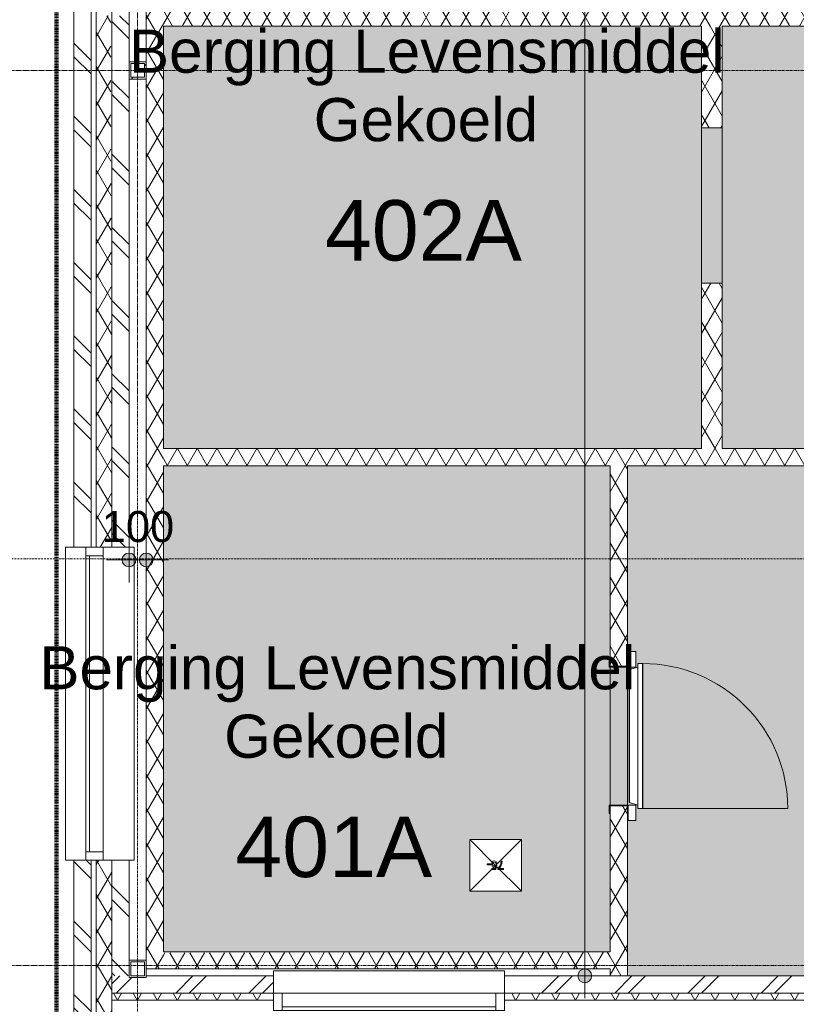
# Model space of a CAD drawing. Header units: millimetres. Extents: x 16153 to 91926, y 4686 to 113494.
# Tile 5 of 55: x 21718 to 26222, y 59176 to 64885. Entities that reach past the tile are written whole.
import ezdxf

# ---------------------------------------------------------------- set-up
doc = ezdxf.new("R2010")
doc.units = ezdxf.units.MM
for name, pattern in [('Afbreeklijn', [9, 5, -2, 0, -2]), ('ARC Grid Line', [22.225, 12.7, -3.175, 3.175, -3.175]), ('ARC Section Line', [17, 10, -3, 0, -1, 0, -3])]:
    doc.linetypes.add(name, pattern=pattern)
for name, color, linetype, lineweight in [('A--A2__Ruwbouw', 8, 'Continuous', 15), ('A--AR9__AlgVoorz', 1, 'Continuous', 9), ('A--L$01A__Algemeen', 7, 'Continuous', 9), ('A--L$07A__Stramien', 1, 'Continuous', 13), ('A--L21__Buitenwanden', 3, 'Continuous', 9), ('A--L23__Vloeren', 3, 'Continuous', 9), ('A--L28__Hoofddraagconstructies', 3, 'Continuous', 9), ('A--L3__Afbouw', 2, 'Continuous', 9), ('A--L74__VasteSanitaireVoorz', 1, 'Continuous', 9), ('A--LD30__DetailPenMiddel', 3, 'Continuous', 9), ('A--LR9__AlgVoorz', 7, 'Continuous', 9), ('A--M$01A__Algemeen', 1, 'Continuous', 13), ('A--M$01A__Algemeen-100', 1, 'Continuous', 13), ('A--TR9__AlgVoorz', 1, 'Continuous', 13)]:
    doc.layers.add(name, color=color, linetype=linetype, lineweight=lineweight)
doc.styles.add('Arial', font='arial.ttf', dxfattribs={"height": 350})
doc.styles.add('Arial_1', font='arial.ttf', dxfattribs={"height": 250})
doc.styles.add('Arial_2', font='arial.ttf', dxfattribs={"height": 180})
doc.dimstyles.new('00_ARC_dimension_1_8mm', dxfattribs={"dimscale": 304.8, "dimtxt": 183.646692, "dimasz": 1.049869, "dimexe": 0.426509, "dimexo": 0.0625, "dimgap": 0.164042, "dimtad": 1, "dimdec": 0, "dimzin": 0, "dimdsep": 46, "dimtxsty": 'Arial_2', "dimblk1": 'DOTSMALL', "dimblk2": 'DOTSMALL', "dimsah": 1, "dimcen": 0.09, "dimdle": 0.426509, "dimadec": 3, "dimazin": 0, "dimtfac": 1, "dimtdec": 4, "dimtix": 1, "dimtmove": 0, "dimatfit": 3, "dimfxl": 0.426509, "dimfxlon": 1, "dimtvp": 1, "dimtolj": 1, "dimtzin": 0, "dimarcsym": 2})
pattern_1 = [(60, (0, 0), (-86.60254, 50), []), (120, (0, 0), (-86.60254, -50), [])]
pattern_2 = [(315, (22032.26, 62124.94), (212.132, 212.132), []), (315, (24232.26, 62124.94), (212.132, 212.132), [])]

# ---------------------------------------------------------------- blocks, each defined once
blk = doc.blocks.new('32_DO_WB_koelingdeur - 2000x800-2057359-AB-Begane grond')
at = {"layer": 'A--L3__Afbouw'}
for p, q in [((-400, 55), (-450, 55)), ((-450, 55), (-450, 50)), ((-450, 50), (-405, 50)), ((-405, 50), (-405, -50)), ((-400, -55), (-400, 55)), ((450, 55), (400, 55)), ((400, 55), (400, -55)), ((405, -50), (405, 50)), ((405, 50), (450, 50)), ((450, 50), (450, 55)), ((-400, -55), (-490, -55)), ((-490, -55), (-490, -100)), ((-405, -50), (-450, -50)), ((-450, -50), (-450, -55)), ((-450, -55), (-400, -55)), ((-400, -100), (-400, -55)), ((490, -55), (400, -55)), ((400, -55), (400, -100)), ((400, -55), (450, -55)), ((450, -50), (405, -50)), ((450, -55), (450, -50)), ((490, -100), (490, -55)), ((-490, -100), (-400, -100)), ((-420, -110), (420, -110)), ((-420, -110), (-420, -138)), ((-385, -62), (-400, -110)), ((-385, -60), (385, -60)), ((-385, -60), (-385, -62)), ((-385, -62), (385, -62)), ((385, -62), (-385, -62)), ((385, -62), (385, -60)), ((400, -110), (385, -62)), ((400, -100), (490, -100)), ((420, -138), (420, -110)), ((-420, -138), (420, -138)), ((-420, -138), (420, -138)), ((-420, -138), (-420, -140)), ((-420, -980), (-420, -140)), ((-420, -140), (420, -140)), ((420, -140), (420, -138))]:
    blk.add_line(p, q, dxfattribs=at)
blk.add_arc((-420, -140), 840, 270, 0, dxfattribs=at)
blk = doc.blocks.new('28_11_ARC_stalen_kolom - SHS100x10-2063905-AB-Begane grond')
at = {"layer": 'A--L28__Hoofddraagconstructies'}
for p, q in [((-50, 50), (50, 50)), ((-50, -50), (-50, 50)), ((-40, 40), (-40, -40)), ((40, 40), (-40, 40)), ((40, -40), (40, 40)), ((50, 50), (50, -50)), ((50, -50), (-50, -50)), ((-40, -40), (40, -40))]:
    blk.add_line(p, q, dxfattribs=at)
blk = doc.blocks.new('52_PF_FB_Drain square1 - Second Floor-1575804-AB-Begane grond')
at = {"layer": 'A--L$01A__Algemeen'}
for p in [(-150, 150), (150, 150), (-150, -150), (150, -150)]:
    blk.add_line(p, (0, 0), dxfattribs=at)
at = {"layer": 'A--L74__VasteSanitaireVoorz'}
for p, q in [((150, 150), (-150, 150)), ((-150, 150), (-150, -150)), ((150, -150), (150, 150)), ((-14.1, 24.4), (-47.1, 24.4)), ((-47.1, 24.4), (-47.1, 18.2)), ((-47.1, 18.2), (-47.1, 24.4)), ((-47.1, 24.4), (-14.1, 24.4)), ((-47.1, 18.2), (-20.4, 18.2)), ((-20.4, 18.2), (-47.1, 18.2)), ((-29.9, 5.2), (-36.7, -10.8)), ((-36.7, -10.8), (-29.9, 5.2)), ((-30.6, -11.4), (-23.5, 5.9)), ((-23.5, 5.9), (-30.6, -11.4)), ((-20.4, 18.2), (-29.9, 5.2)), ((-29.9, 5.2), (-20.4, 18.2)), ((-23.5, 5.9), (-14.1, 19.4)), ((-14.1, 19.4), (-23.5, 5.9)), ((-14.1, 19.4), (-14.1, 24.4)), ((-14.1, 24.4), (-14.1, 19.4)), ((-2.4, 24.4), (-7.8, -1.5)), ((-7.8, -1.5), (-2.4, 24.4)), ((22, 24.4), (-2.4, 24.4)), ((-2.4, 24.4), (22, 24.4)), ((-1.6, -2.2), (2, 0.6)), ((2, 0.6), (-1.6, -2.2)), ((0, 4.3), (2.7, 18.2)), ((2.7, 18.2), (0, 4.3)), ((9.2, 8), (0, 4.3)), ((0, 4.3), (9.2, 8)), ((2, 0.6), (7.5, 1.7)), ((7.5, 1.7), (2, 0.6)), ((2.7, 18.2), (22, 18.2)), ((22, 18.2), (2.7, 18.2)), ((7.5, 1.7), (15.4, -1.1)), ((15.4, -1.1), (7.5, 1.7)), ((20, 3.5), (9.2, 8)), ((9.2, 8), (20, 3.5)), ((24.3, -8.1), (20, 3.5)), ((20, 3.5), (24.3, -8.1)), ((22, 18.2), (22, 24.4)), ((22, 24.4), (22, 18.2)), ((-36.7, -10.8), (-39.2, -25)), ((-39.2, -25), (-36.7, -10.8)), ((-39.2, -25), (-33, -25)), ((-33, -25), (-39.2, -25)), ((-33, -25), (-30.6, -11.4)), ((-30.6, -11.4), (-33, -25)), ((-2.4, -10.9), (-8.6, -11.7)), ((-8.6, -11.7), (-2.4, -10.9)), ((-8.6, -11.7), (-3.7, -21.9)), ((-3.7, -21.9), (-8.6, -11.7)), ((-7.8, -1.5), (-1.6, -2.2)), ((-1.6, -2.2), (-7.8, -1.5)), ((-3.7, -21.9), (7.3, -25.8)), ((7.3, -25.8), (-3.7, -21.9)), ((0.8, -17.3), (-2.4, -10.9)), ((-2.4, -10.9), (0.8, -17.3)), ((7.4, -19.5), (0.8, -17.3)), ((0.8, -17.3), (7.4, -19.5)), ((7.3, -25.8), (14.7, -24.3)), ((14.7, -24.3), (7.3, -25.8)), ((15.2, -16.5), (7.4, -19.5)), ((7.4, -19.5), (15.2, -16.5)), ((14.7, -24.3), (20.4, -19.8)), ((20.4, -19.8), (14.7, -24.3)), ((18.1, -8.5), (15.2, -16.5)), ((15.2, -16.5), (18.1, -8.5)), ((15.4, -1.1), (18.1, -8.5)), ((18.1, -8.5), (15.4, -1.1)), ((20.4, -19.8), (24.3, -8.1)), ((24.3, -8.1), (20.4, -19.8)), ((47.9, -3.8), (28.3, -3.8)), ((28.3, -3.8), (28.3, -10.1)), ((28.3, -10.1), (28.3, -3.8)), ((28.3, -3.8), (47.9, -3.8)), ((28.3, -10.1), (47.9, -10.1)), ((47.9, -10.1), (28.3, -10.1)), ((47.9, -10.1), (47.9, -3.8)), ((47.9, -3.8), (47.9, -10.1)), ((-150, -150), (150, -150))]:
    blk.add_line(p, q, dxfattribs=at)
blk = doc.blocks.new('28_11_ARC_stalen_kolom - SHS100x10-V69-AB-Begane grond')
at = {"layer": 'A--L28__Hoofddraagconstructies'}
h = blk.add_hatch(dxfattribs=at)
h.set_pattern_fill('FP_45', color=256, style=0, pattern_type=2)
h.set_pattern_definition([(45, (-22402.26, -64591.44), (-251.4472, 251.4472), []), (45, (-22402.26, -64210.44), (-251.4472, 251.4472), [])])
h.paths.add_polyline_path([(40, -50), (50, -50), (50, 50), (-50, 50), (-50, -50), (-40, -50)])
h.paths.add_polyline_path([(-40, -40), (-40, 40), (40, 40), (40, -40)])
for p, q in [((50, 50), (-50, 50)), ((-50, 50), (-50, -50)), ((-40, -40), (-40, 40)), ((-40, 40), (40, 40)), ((40, 40), (40, -40)), ((50, -50), (50, 50)), ((-50, -50), (50, -50)), ((40, -40), (-40, -40))]:
    blk.add_line(p, q, dxfattribs=at)
blk = doc.blocks.new('31_WI_WB_fixed glass - Ontwerpraam-2070375-AB-Begane grond')
at = {"layer": 'A--L3__Afbouw'}
for p, q in [((907.5, 207.6), (-907.5, 207.6)), ((-907.5, 207.6), (-907.5, 203.9)), ((-907.5, 160), (-907.5, 203.9)), ((907.5, 203.9), (907.5, 207.6)), ((907.5, 203.9), (907.5, 160)), ((-857.5, 90), (-907.5, 90)), ((-907.5, 90), (-907.5, -10)), ((-857.5, -10), (-857.5, 90)), ((857.5, 90), (-857.5, 90)), ((-857.5, 90), (-857.5, 69)), ((-857.5, 69), (857.5, 69)), ((857.5, 90), (857.5, -10)), ((907.5, 90), (857.5, 90)), ((857.5, 69), (857.5, 90)), ((907.5, -10), (907.5, 90)), ((-907.5, -10), (-857.5, -10)), ((-857.5, -10), (857.5, -10)), ((857.5, -10), (907.5, -10)), ((-907.5, -190), (-907.5, -160)), ((907.5, -160), (907.5, -190)), ((907.5, -190), (-907.5, -190))]:
    blk.add_line(p, q, dxfattribs=at)
blk = doc.blocks.new('31_WI_WB_fixed glass - Ontwerpraam-2070376-AB-Begane grond')
at = {"layer": 'A--L3__Afbouw'}
for p, q in [((670, 182.6), (-670, 182.6)), ((-670, 182.6), (-670, 178.9)), ((-670, 135), (-670, 178.9)), ((670, 178.9), (670, 182.6)), ((670, 178.9), (670, 135)), ((-620, 65), (-670, 65)), ((-670, 65), (-670, -35)), ((-620, -35), (-620, 65)), ((620, 65), (-620, 65)), ((-620, 65), (-620, 44)), ((620, 65), (620, -35)), ((670, 65), (620, 65)), ((620, 44), (620, 65)), ((670, -35), (670, 65)), ((-620, 44), (620, 44)), ((-670, -35), (-620, -35)), ((-620, -35), (620, -35)), ((620, -35), (670, -35)), ((-670, -165), (-670, -135)), ((670, -165), (-670, -165)), ((670, -135), (670, -165))]:
    blk.add_line(p, q, dxfattribs=at)
blk = doc.blocks.new('DIMBLOCK17-AB-Begane grond')
at = {"layer": 'A--M$01A__Algemeen-100'}
h = blk.add_hatch(color=256, dxfattribs=at)
edge = h.paths.add_edge_path()
edge.add_arc((22352.3, 61753), 40, 0, 360)
h = blk.add_hatch(color=256, dxfattribs=at)
edge = h.paths.add_edge_path()
edge.add_arc((22452.3, 61753), 40, 0, 360)
for p, q in [((22352.3, 61753), (22352.3, 61883)), ((22452.3, 61753), (22452.3, 61883)), ((22222.3, 61753), (22582.3, 61753)), ((22352.3, 61753), (22352.3, 61623)), ((22452.3, 61753), (22452.3, 61623))]:
    blk.add_line(p, q, dxfattribs=at)
for centre in [(22352.3, 61753), (22452.3, 61753)]:
    blk.add_circle(centre, 40, dxfattribs=at)
at = {"layer": 'A--M$01A__Algemeen-100', "color": 0, "insert": (22194.6, 62036.6), "char_height": 180, "width": 498.389, "attachment_point": 1, "line_spacing_factor": 0.941778, "style": 'Arial_2'}
blk.add_mtext('100', dxfattribs=at)
blk = doc.blocks.new('_DotSmall')
at = {"color": 0, "linetype": 'ByBlock', "const_width": 0.5}
blk.add_lwpolyline([(-0.0625, 0, 1), (0.0625, 0, 1)], format="xyb", close=True, dxfattribs=at)
blk = doc.blocks.new('DIMBLOCK18-AB-Begane grond')
at = {"layer": 'A--M$01A__Algemeen-100'}
h = blk.add_hatch(color=256, dxfattribs=at)
edge = h.paths.add_edge_path()
edge.add_arc((24995, 76191.4), 40, 0, 360)
h = blk.add_hatch(color=256, dxfattribs=at)
edge = h.paths.add_edge_path()
edge.add_arc((24995, 59341.4), 40, 0, 360)
for p, q in [((24995, 76321.4), (24995, 59211.4)), ((24995, 76191.4), (24865, 76191.4)), ((24995, 76191.4), (25125, 76191.4)), ((24995, 59341.4), (24865, 59341.4)), ((24995, 59341.4), (25125, 59341.4))]:
    blk.add_line(p, q, dxfattribs=at)
for centre in [(24995, 76191.4), (24995, 59341.4)]:
    blk.add_circle(centre, 40, dxfattribs=at)
at = {"layer": 'A--M$01A__Algemeen-100', "color": 0, "insert": (24711.3, 67420.3), "char_height": 180, "width": 830.648, "attachment_point": 1, "rotation": 90, "line_spacing_factor": 0.941778, "style": 'Arial_2'}
blk.add_mtext('16850', dxfattribs=at)

msp = doc.modelspace()

# ---------------------------------------------------------------- hatches: boundary and pattern name
at = {"layer": 'A--A2__Ruwbouw', "lineweight": 9}
h = msp.add_hatch(dxfattribs=at)
h.set_pattern_fill('FP_4', color=256, angle=60, style=0, pattern_type=2)
h.set_pattern_definition(pattern_1)
h.paths.add_polyline_path([(22513.4, 59381.4), (22552.3, 59381.4), (22552.3, 67518.4), (22452.3, 67518.4), (22452.3, 59381.5)])
h = msp.add_hatch(dxfattribs=at)
h.set_pattern_fill('FP_4', color=256, angle=60, style=0, pattern_type=2)
h.set_pattern_definition(pattern_1)
h.paths.add_polyline_path([(24237.3, 64848.4), (27004.3, 64848.4), (27004.3, 64968.4), (22552.3, 64968.4), (22552.3, 64848.4), (23624.5, 64848.4)])
h = msp.add_hatch(dxfattribs=at)
h.set_pattern_fill('FP_9', color=256, angle=45, style=0, pattern_type=2)
h.set_pattern_definition(pattern_2)
h.paths.add_polyline_path([(22132.3, 59071.4), (22132.3, 60011.4), (22032.3, 60011.4), (22032.3, 59071.4)])
h.paths.add_polyline_path([(22123.4, 61826.4), (22132.3, 61826.4), (22132.3, 64908.4), (22032.3, 64908.4), (22032.3, 61826.4), (22102.3, 61826.4)])
h = msp.add_hatch(dxfattribs=at)
h.set_pattern_fill('FP_4', color=256, angle=60, style=0, pattern_type=2)
h.set_pattern_definition(pattern_1)
h.paths.add_polyline_path([(22237.3, 59071.4), (22252.3, 59071.4), (22252.3, 60011.4), (22162.3, 60011.4), (22162.3, 59071.4)])
h.paths.add_polyline_path([(22202.3, 61826.4), (22252.3, 61826.4), (22246.2, 64908.4), (22162.3, 64904.1), (22162.3, 61826.4)])
h = msp.add_hatch(dxfattribs=at)
h.set_pattern_fill('FP_9', color=256, angle=45, style=0, pattern_type=2)
h.set_pattern_definition(pattern_2)
h.paths.add_polyline_path([(22252.3, 59341.4), (22352.3, 59342.4), (22352.3, 60011.4), (22252.3, 60011.4), (22252.3, 59353.4)])
h.paths.add_polyline_path([(22252.3, 61826.4), (22352.3, 61826.4), (22352.3, 64908.4), (22252.3, 64908.4), (22252.3, 62398.4)])
h = msp.add_hatch(dxfattribs=at)
h.set_pattern_fill('FP_4', color=256, angle=60, style=0, pattern_type=2)
h.set_pattern_definition(pattern_1)
h.paths.add_polyline_path([(25792.3, 62398.4), (25792.3, 63358.4), (25672.3, 63358.4), (25672.3, 62398.4)])
h.paths.add_polyline_path([(25792.3, 64258.4), (25792.3, 64848.4), (25672.3, 64848.4), (25672.3, 64258.4)])
h = msp.add_hatch(dxfattribs=at)
h.set_pattern_fill('FP_3', color=256, angle=60, style=0, pattern_type=2)
h.set_pattern_definition(pattern_1)
h.paths.add_polyline_path([(27360.5, 62298.4), (30226.8, 62298.4), (30226.8, 62398.4), (22552.3, 62398.4), (22554.2, 62298.4), (27164.3, 62298.4)])
h = msp.add_hatch(dxfattribs=at)
h.set_pattern_fill('FP_4', color=256, angle=60, style=0, pattern_type=2)
h.set_pattern_definition(pattern_1)
h.paths.add_polyline_path([(25142.3, 59341.4), (25242.3, 59345), (25242.3, 60326.9), (25142.3, 60326.9), (25142.3, 59346.9)])
h.paths.add_polyline_path([(25242.3, 61136.9), (25242.3, 62298.4), (25142.3, 62298.4), (25142.3, 61136.9)])
h = msp.add_hatch(dxfattribs=at)
h.set_pattern_fill('FP_3', color=256, angle=60, style=0, pattern_type=2)
h.set_pattern_definition(pattern_1)
h.paths.add_polyline_path([(23624.5, 59381.4), (25142.3, 59381.4), (25142.3, 59481.4), (22552.3, 59474.4), (22552.3, 59381.4), (22690.5, 59381.4)])
h = msp.add_hatch(dxfattribs=at)
h.set_pattern_fill('FP_8', color=256, angle=45, style=0, pattern_type=2)
h.set_pattern_definition([(45, (24653.26, 59071.44), (-212.132, 212.132), []), (45, (24653.26, 61271.44), (-212.132, 212.132), [])])
h.paths.add_polyline_path([(23190.3, 59241.4), (23190.3, 59341.4), (22452.3, 59341.4), (22452.3, 59332.4), (22352.3, 59332.4), (22349.2, 59341.4), (22252.3, 59341.4), (22252.3, 59241.4), (22690.5, 59241.4)])
h.paths.add_polyline_path([(26426.5, 59241.4), (27064.3, 59241.4), (27064.3, 59341.4), (24530.2, 59341.4), (24530.2, 59241.4), (25492.5, 59241.4)])
h = msp.add_hatch(dxfattribs=at)
h.set_pattern_fill('FP_4', color=256, angle=60, style=0, pattern_type=2)
h.set_pattern_definition(pattern_1)
h.paths.add_polyline_path([(27064.3, 59201.4), (27064.3, 59241.4), (24530.2, 59241.4), (24530.2, 59201.4), (26893.5, 59201.4)])
h.paths.add_polyline_path([(22252.3, 59201.4), (23190.3, 59201.4), (23190.3, 59241.4), (22252.3, 59241.4)])
at = {"layer": 'A--AR9__AlgVoorz'}
for points in [[(25191.8, 62398.4), (25672.3, 62401.2), (25672.3, 63358.4), (25732.3, 63358.4), (25732.3, 64258.4), (25672.3, 64258.4), (25672.3, 64848.4), (22552.3, 64848.4), (22555.7, 62398.4), (25142.3, 62398.4)], [(27164.3, 62398.4), (30226.8, 62398.4), (30226.8, 63748.4), (30286.8, 63748.4), (30286.8, 64548.4), (30226.8, 64553.4), (30226.8, 64848.4), (25792.3, 64848.4), (25792.3, 64258.4), (25732.3, 64258.4), (25732.3, 63358.4), (25792.3, 63358.4), (25792.3, 62398.4), (27079.3, 62398.4)]]:
    msp.add_hatch(color=7, dxfattribs=at).paths.add_polyline_path(points)
h = msp.add_hatch(color=7, dxfattribs=at)
h.paths.add_polyline_path([(25247.3, 61131.9), (25247.3, 61221.9), (25292.3, 61221.9), (25292.3, 61131.9), (25252.3, 61131.9)])
h.paths.add_polyline_path([(25247.3, 60331.9), (25292.3, 60326.9), (25292.3, 60241.9), (25247.3, 60241.9), (25247.3, 60326.9)])
h.paths.add_polyline_path([(25242.3, 59341.4), (30374.3, 59341.4), (30374.3, 62348.4), (30346.8, 62348.4), (30346.8, 62298.4), (25242.3, 62298.4), (25242.3, 61131.9), (25192.3, 61131.9), (25192.3, 60331.9), (25242.3, 60326.9), (25242.3, 59345)])
h.paths.add_polyline_path([(26891.4, 59359.4), (26450.8, 59364.7), (26450.8, 59959.4), (28550.8, 59959.4), (28550.8, 59359.4), (26893.5, 59359.4)])
h.paths.add_polyline_path([(27829.2, 59415.5), (27910.9, 59481.7), (27928.9, 59512.1), (27944.1, 59554.5), (27913.6, 59495.5), (27887, 59458.3), (27863.1, 59438.4), (27840.7, 59421.6), (27832.2, 59417.1)])
h.paths.add_polyline_path([(27522.3, 59458.4), (27499.9, 59482.8), (27520.8, 59460.4)])
h.paths.add_polyline_path([(27693.7, 59377.9), (27763.2, 59384.9), (27783.6, 59396.9), (27849.8, 59431.9), (27891.7, 59474.4), (27870, 59455.4), (27769.6, 59394.5), (27732, 59389.5), (27650, 59389.2), (27556.7, 59438.8), (27578, 59415.5), (27563.2, 59422.7), (27533.4, 59445.8), (27469.8, 59529.5), (27509.6, 59466.1), (27558.1, 59422.7), (27601.3, 59399), (27655.9, 59382.2), (27677, 59377.9)])
h.paths.add_polyline_path([(27246, 59415.5), (27327.8, 59481.7), (27345.7, 59512.1), (27361, 59554.5), (27330.4, 59495.5), (27303.8, 59458.3), (27278.1, 59436.3), (27257.6, 59421.6), (27247.9, 59416.5)])
h.paths.add_polyline_path([(26939.1, 59458.4), (26916.7, 59482.8), (26937.6, 59460.4)])
h.paths.add_polyline_path([(27139.3, 59377.9), (27180.1, 59384.9), (27200.4, 59396.9), (27266.6, 59431.9), (27308.5, 59474.4), (27284.2, 59453.6), (27186.5, 59394.5), (27148.8, 59389.5), (27066.9, 59389.2), (26973.5, 59438.8), (26994.8, 59415.5), (26980, 59422.7), (26950.2, 59445.8), (26886.6, 59529.5), (26926.4, 59466.1), (26974.9, 59422.7), (27018.1, 59399), (27073.4, 59382), (27128.2, 59377.9)])
h.paths.add_polyline_path([(26994.8, 59424.7), (26989.3, 59435.8), (26994.1, 59425.3)])
h.paths.add_polyline_path([(27578, 59424.7), (27572.5, 59435.8), (27577.3, 59425.3)])
h.paths.add_polyline_path([(27477.9, 59545.4), (27462, 59634.4), (27468.7, 59572.7), (27474.7, 59554.2)])
h.paths.add_polyline_path([(26894.8, 59545.4), (26878.8, 59634.4), (26885.5, 59572.7), (26893.5, 59548.8)])
h.paths.add_polyline_path([(27345.3, 59545.4), (27361, 59596.1), (27354.7, 59588), (27348.2, 59572.7), (27346.4, 59555.7)])
h.paths.add_polyline_path([(27928.5, 59545.4), (27944.2, 59596.1), (27937.9, 59588), (27931.4, 59572.7), (27929.6, 59555.7)])
h.paths.add_polyline_path([(27950.8, 59699.2), (27909.7, 59788.6), (27906, 59781), (27875.9, 59813), (27886.2, 59796.4), (27934, 59735.9), (27950.8, 59699)])
h.paths.add_polyline_path([(27950.6, 59565.4), (27957.6, 59607.5), (27959.9, 59645.9), (27956.9, 59613.5), (27950.9, 59569.9)])
h.paths.add_polyline_path([(27367.6, 59699.2), (27326.6, 59788.6), (27322.9, 59781), (27292.7, 59813), (27303, 59796.4), (27350.8, 59735.9), (27367.6, 59699)])
h.paths.add_polyline_path([(27367.4, 59565.4), (27374.4, 59607.5), (27376.7, 59645.9), (27373.7, 59613.5), (27367.7, 59569.9)])
h.paths.add_polyline_path([(27389.2, 59579), (27393.1, 59614.4), (27389.4, 59580.4)])
h.paths.add_polyline_path([(27972.4, 59579), (27973, 59580.8), (27972.6, 59580.4)])
h.paths.add_polyline_path([(27368, 59595.7), (27370.7, 59654.7), (27368, 59620.4), (27367.9, 59599.4)])
h.paths.add_polyline_path([(27951.1, 59595.7), (27953.9, 59654.7), (27951.2, 59620.4), (27951.1, 59599.4)])
h.paths.add_polyline_path([(27511.4, 59799), (27535, 59809.1), (27577.2, 59846.2), (27563.8, 59846.2), (27540.1, 59826.2), (27519.2, 59806.4)])
h.paths.add_polyline_path([(27450, 59679.4), (27474.8, 59740.2), (27511.4, 59799), (27497.7, 59789.7), (27476.4, 59754.7), (27456.3, 59704.7), (27450.9, 59688.1)])
h.paths.add_polyline_path([(26928.2, 59799), (26951.8, 59809.1), (26994, 59846.2), (26980.6, 59846.2), (26957, 59826.2), (26936, 59806.4)])
h.paths.add_polyline_path([(26866.8, 59679.4), (26891.6, 59740.2), (26928.2, 59799), (26914.6, 59789.7), (26893.2, 59754.7), (26873.1, 59704.7), (26867.7, 59688.1)])
h.paths.add_polyline_path([(27465.7, 59684.6), (27476.4, 59728.2), (27470, 59720.1), (27465.1, 59685)])
h.paths.add_polyline_path([(26882.5, 59684.6), (26893.2, 59728.2), (26885.1, 59713.9), (26881.9, 59685)])
h.paths.add_polyline_path([(27940.8, 59684.6), (27938.9, 59692.4), (27940, 59686.7)])
h.paths.add_polyline_path([(27357.6, 59684.6), (27355.8, 59692.4), (27356.8, 59686.7)])
h.paths.add_polyline_path([(27941.6, 59699), (27940.8, 59705.4), (27941.5, 59699.2)])
h.paths.add_polyline_path([(27942.9, 59686.2), (27942.3, 59694.8), (27942.9, 59686.7)])
h.paths.add_polyline_path([(27358.4, 59699), (27357.6, 59705.4), (27358.3, 59699.2)])
h.paths.add_polyline_path([(27359.7, 59686.2), (27359.1, 59694.8), (27359.7, 59686.7)])
h.paths.add_polyline_path([(27503, 59767.2), (27530.6, 59799.8), (27503.5, 59767.9)])
h.paths.add_polyline_path([(27481.5, 59723.3), (27499.8, 59758.7), (27483.2, 59727.7)])
h.paths.add_polyline_path([(26919.8, 59767.2), (26947.4, 59799.8), (26920.3, 59767.9)])
h.paths.add_polyline_path([(26898.3, 59723.3), (26916.6, 59758.7), (26900, 59727.7)])
h.paths.add_polyline_path([(27309.8, 59807.1), (27265.1, 59846.2), (27216, 59872.6), (27164.3, 59887.4), (27120.1, 59891), (27084.1, 59883.5), (27127, 59886.2), (27218, 59866.7), (27304.1, 59811.3), (27309.4, 59807.4)])
h.paths.add_polyline_path([(27893, 59807.1), (27848.3, 59846.2), (27799.2, 59872.6), (27748.4, 59887.2), (27703.2, 59891), (27667.3, 59883.5), (27703.2, 59887.2), (27803.3, 59865.6), (27887.2, 59811.3), (27892.6, 59807.4)])
h.paths.add_polyline_path([(26953.2, 59809.6), (26983.1, 59827.7), (26961.3, 59815.4)])
h.paths.add_polyline_path([(27536.4, 59809.6), (27566.3, 59827.7), (27544.5, 59815.4)])
h.paths.add_polyline_path([(27581.1, 59840.2), (27620.4, 59859.6), (27587.3, 59843.5)])
h.paths.add_polyline_path([(26997.9, 59840.2), (27037.3, 59859.6), (27004.1, 59843.5)])
h.paths.add_polyline_path([(27045.9, 59863.3), (27091.3, 59871.5), (27047.2, 59863.6)])
h.paths.add_polyline_path([(27629.1, 59863.3), (27674.5, 59871.5), (27630.3, 59863.6)])
h.paths.add_polyline_path([(27197.6, 59869.4), (27149.2, 59880.7), (27166.2, 59875.2), (27197.4, 59869.4)])
h.paths.add_polyline_path([(27780.8, 59869.4), (27732.4, 59880.7), (27749.4, 59875.2), (27780.6, 59869.4)])
h.paths.add_polyline_path([(25332.3, 60311.9), (25302.3, 60311.9), (25302.3, 60331.9), (25252.3, 60346.9), (25254.3, 61116.9), (25302.3, 61136.9), (25302.3, 61151.9), (25332.3, 61151.9), (25332.3, 60326.9)])
h = msp.add_hatch(color=7, dxfattribs=at)
h.paths.add_polyline_path([(22552.3, 59481.4), (25142.3, 59481.4), (25142.3, 60331.9), (25192.3, 60331.9), (25192.3, 61131.9), (25142.3, 61136.9), (25142.3, 62298.4), (22552.3, 62298.4), (22552.3, 60043)])
h.paths.add_polyline_path([(24327.8, 59831.8), (24327.8, 60131.8), (24627.8, 60131.8), (24627.8, 59831.8), (24558.5, 59831.8)])

# ---------------------------------------------------------------- linework, layer by layer
at = {"layer": 'A--L$01A__Algemeen', "linetype": 'ARC Section Line', "lineweight": 13}
msp.add_line((20364, 61758.8), (58764, 61758.8), dxfattribs=at)
at = {"layer": 'A--L$07A__Stramien', "linetype": 'ARC Grid Line'}
for p, q in [((22402.3, 95686.5), (22402.3, 39745.5)), ((62423, 64591.4), (17266.9, 64591.4)), ((62423, 59401.4), (17266.9, 59401.4))]:
    msp.add_line(p, q, dxfattribs=at)
at = {"layer": 'A--L21__Buitenwanden', "lineweight": 15}
for p, q in [((22032.3, 70602.5), (22032.3, 61826.4)), ((22132.3, 70602.5), (22132.3, 61826.4)), ((22162.3, 70602.5), (22162.3, 61826.4)), ((22252.3, 70602.5), (22252.3, 61826.4)), ((22352.3, 64641.4), (22352.3, 70221.4)), ((22452.3, 67518.4), (22452.3, 64641.4)), ((22552.3, 64848.4), (25672.3, 64848.4)), ((22552.3, 62398.4), (22552.3, 64848.4)), ((25672.3, 64848.4), (25672.3, 64258.4)), ((25792.3, 64258.4), (25792.3, 64848.4)), ((25792.3, 64848.4), (30226.8, 64848.4)), ((22352.3, 61826.4), (22352.3, 64541.4)), ((22452.3, 64541.4), (22452.3, 59432.4)), ((25672.3, 64258.4), (25792.3, 64258.4)), ((25792.3, 63358.4), (25672.3, 63358.4)), ((25672.3, 63358.4), (25672.3, 62398.4)), ((25792.3, 62398.4), (25792.3, 63358.4)), ((25672.3, 62398.4), (22552.3, 62398.4)), ((30226.8, 62398.4), (25792.3, 62398.4)), ((22552.3, 62298.4), (25142.3, 62298.4)), ((22552.3, 59481.4), (22552.3, 62298.4)), ((25142.3, 62298.4), (25142.3, 61136.9)), ((25242.3, 62298.4), (30346.8, 62298.4)), ((25242.3, 61136.9), (25242.3, 62298.4)), ((22032.3, 61826.4), (22102.3, 61826.4)), ((22202.3, 61826.4), (22352.3, 61826.4)), ((25142.3, 60326.9), (25142.3, 59481.4)), ((25242.3, 59341.4), (25242.3, 60326.9)), ((22102.3, 60011.4), (22032.3, 60011.4)), ((22032.3, 60011.4), (22032.3, 59071.4)), ((22132.3, 60011.4), (22132.3, 59071.4)), ((22162.3, 60011.4), (22162.3, 59071.4)), ((22352.3, 60011.4), (22202.3, 60011.4)), ((22252.3, 60011.4), (22252.3, 59071.4)), ((22352.3, 59432.4), (22352.3, 60011.4)), ((25142.3, 59481.4), (22552.3, 59481.4)), ((22452.3, 59381.4), (25142.3, 59381.4)), ((25142.3, 59381.4), (25142.3, 59341.4)), ((23190.3, 59341.4), (22451.3, 59341.4)), ((23190.3, 59241.4), (23190.3, 59341.4)), ((27064.3, 59341.4), (24530.2, 59341.4)), ((24530.2, 59341.4), (24530.2, 59241.4)), ((22252.3, 59241.4), (23190.3, 59241.4)), ((24530.2, 59241.4), (27064.3, 59241.4)), ((22252.3, 59201.4), (23190.3, 59201.4)), ((24530.2, 59201.4), (27064.3, 59201.4))]:
    msp.add_line(p, q, dxfattribs=at)
at = {"layer": 'A--L21__Buitenwanden'}
for p, q in [((25672.3, 63358.4), (25672.3, 64258.4)), ((25792.3, 64258.4), (25792.3, 63358.4)), ((25142.3, 60331.9), (25142.3, 61131.9)), ((25242.3, 61132.2), (25242.3, 60331.7))]:
    msp.add_line(p, q, dxfattribs=at)
at = {"layer": 'A--L23__Vloeren'}
for p, q in [((24327.8, 59831.8), (24327.8, 60131.8)), ((24327.8, 60131.8), (24627.8, 60131.8)), ((24627.8, 60131.8), (24627.8, 59831.8)), ((24627.8, 59831.8), (24327.8, 59831.8))]:
    msp.add_line(p, q, dxfattribs=at)
at = {"layer": 'A--LD30__DetailPenMiddel', "linetype": 'Afbreeklijn', "lineweight": 100}
msp.add_line((21932.3, 76111.4), (21932.3, 58971.4), dxfattribs=at)
at = {"layer": 'A--LR9__AlgVoorz', "flags": 128}
for points in [[(25192.3, 62398.4), (25672.3, 62398.4), (25672.3, 64848.4), (25167.3, 64848.4), (22552.3, 64848.4), (22552.3, 62398.4)], [(30226.8, 62398.4), (30226.8, 63658.4), (30226.8, 64638.4), (30226.8, 64848.4), (27079.3, 64848.4), (27004.3, 64848.4), (27002.7, 64848.4), (25792.3, 64848.4), (25792.3, 62398.4)], [(25142.3, 62298.4), (22552.3, 62298.4), (22552.3, 59481.4), (25142.3, 59481.4)], [(30364.3, 59341.4), (30374.3, 59341.4), (30374.3, 62298.4), (25732.3, 62298.4), (25242.3, 62298.4), (25242.3, 59431.4), (25242.3, 59341.4), (27002.7, 59341.4), (27064.3, 59341.4), (27139.3, 59341.4)]]:
    msp.add_lwpolyline(points, close=True, dxfattribs=at)

# ---------------------------------------------------------------- block references
at = {"layer": 'A--L28__Hoofddraagconstructies'}
msp.add_blockref('28_11_ARC_stalen_kolom - SHS100x10-V69-AB-Begane grond', (22402.3, 64591.4), dxfattribs=at)
at = {"layer": 'A--L28__Hoofddraagconstructies', "rotation": 180}
msp.add_blockref('28_11_ARC_stalen_kolom - SHS100x10-2063905-AB-Begane grond', (22402.3, 59382.4), dxfattribs=at)
at = {"layer": 'A--L3__Afbouw'}
for name, p, rotation in [('31_WI_WB_fixed glass - Ontwerpraam-2070375-AB-Begane grond', (22192.3, 60918.9), 89.99999999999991), ('32_DO_WB_koelingdeur - 2000x800-2057359-AB-Begane grond', (25192.3, 60731.9), 89.99999999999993), ('31_WI_WB_fixed glass - Ontwerpraam-2070376-AB-Begane grond', (23860.2, 59206.4), 180)]:
    msp.add_blockref(name, p, dxfattribs=dict(at, rotation=rotation))
at = {"layer": 'A--L74__VasteSanitaireVoorz', "rotation": 180}
msp.add_blockref('52_PF_FB_Drain square1 - Second Floor-1575804-AB-Begane grond', (24477.8, 59981.8), dxfattribs=at)

# ---------------------------------------------------------------- texts
at = {"layer": 'A--TR9__AlgVoorz', "attachment_point": 1}
for s, insert, char_height, width, style in [('Berging Levensmiddel', (22351.9, 64827.8), 250, 4160.758, 'Arial_1'), ('Gekoeld', (23423.5, 64431), 250, 1563.291, 'Arial_1'), ('402A', (23488.4, 63839.1), 350, 1410.97, 'Arial'), ('Berging Levensmiddel', (21832.3, 61252.9), 250, 4160.758, 'Arial_1'), ('Gekoeld', (22903.9, 60856), 250, 1563.291, 'Arial_1'), ('401A', (22968.7, 60264.2), 350, 1410.97, 'Arial')]:
    msp.add_mtext(s, dxfattribs=dict(at, insert=insert, char_height=char_height, width=width, style=style))

# ---------------------------------------------------------------- dimensions: what is measured, and where the dimension line sits
at = {"layer": 'A--M$01A__Algemeen'}
dim = msp.add_linear_dim(base=(24995, 59341.4), p1=(25125, 76191.4), p2=(25125, 59341.4), angle=90, dimstyle='00_ARC_dimension_1_8mm', override={"dimpost": '<>', "dimfxl": 16850}, dxfattribs=at)
dim.commit()
dim.dimension.update_dxf_attribs({"geometry": 'DIMBLOCK18-AB-Begane grond', "text_midpoint": (24853.1, 67766.4)})
dim = msp.add_linear_dim(base=(22452.3, 61753), p1=(22352.3, 61883), p2=(22452.3, 61883), dimstyle='00_ARC_dimension_1_8mm', override={"dimpost": '<>', "dimfxl": 100}, dxfattribs=at)
dim.commit()
dim.dimension.update_dxf_attribs({"geometry": 'DIMBLOCK17-AB-Begane grond', "text_midpoint": (22402.3, 61894.9)})

doc.saveas('drawing.dxf')
